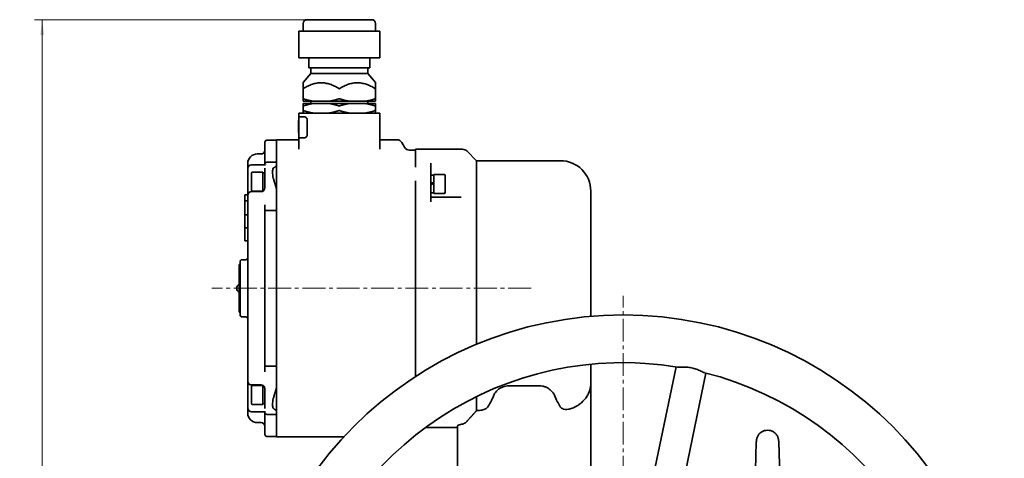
# Model space of a CAD drawing. Header units: millimetres. Extents: x -1179 to 1221, y -429 to 923.
# Tile 7 of 33: x -1179 to -663, y 693 to 923. Entities that reach past the tile are written whole.
import ezdxf

# ---------------------------------------------------------------- set-up
doc = ezdxf.new("R2010")
doc.units = ezdxf.units.MM
doc.linetypes.add('点画线', pattern=[18, 12, -2, 2, -2])
doc.layers.get('0').update_dxf_attribs({"lineweight": 35})
for name, color, linetype, lineweight in [('中心线层', 1, '点画线', 18), ('尺寸线层', 110, 'Continuous', 18), ('粗实线层', 7, 'Continuous', 35)]:
    doc.layers.add(name, color=color, linetype=linetype, lineweight=lineweight)
doc.styles.add('标准', font='txt', dxfattribs={"width": 0.667})
doc.dimstyles.new('标准', dxfattribs={"dimtxt": 4.5, "dimasz": 4, "dimexe": 2, "dimexo": 0, "dimgap": 1.2625, "dimtad": 1, "dimdec": 3, "dimdsep": 46, "dimtxsty": '标准', "dimblk": '_CAXARROW', "dimcen": 0, "dimdle": 8, "dimaunit": 1, "dimazin": 2, "dimtfac": 0.707107, "dimtdec": 3, "dimtix": 1, "dimtmove": 2, "dimatfit": 3, "dimfxl": 0, "dimfrac": 2, "dimtolj": 1, "dimarcsym": 0})

# ---------------------------------------------------------------- blocks, each defined once
blk = doc.blocks.new('*X6')
at = {"layer": '尺寸线层', "linetype": 'Continuous', "lineweight": 18}
for points in [[(-1167.65, 923.48), (-1166.65, 915.48), (-1168.65, 915.48)], [(-1167.65, 390.98), (-1166.65, 398.98), (-1168.65, 398.98)]]:
    blk.add_hatch(color=0, dxfattribs=at).paths.add_polyline_path(points, flags=0)
at = {"layer": '尺寸线层', "color": 0, "linetype": 'Continuous'}
for p, q in [((-1028.76, 923.48), (-1171.65, 923.48)), ((-754.76, 390.98), (-1171.65, 390.98))]:
    blk.add_line(p, q, dxfattribs=at)
at = {"layer": '尺寸线层', "color": 0, "linetype": 'Continuous', "lineweight": 18}
blk.add_line((-1167.65, 923.48), (-1167.65, 390.98), dxfattribs=at)
at = {"layer": '尺寸线层', "color": 0, "insert": (-1173.55, 657.23), "char_height": 9, "width": 36.3182, "attachment_point": 5, "rotation": 90, "line_spacing_factor": 0.689862, "style": '标准'}
blk.add_mtext('\\T1.1;532.5', dxfattribs=at)
blk = doc.blocks.new('_CAXARROW')
blk.add_hatch(color=0).paths.add_polyline_path([(0, 0), (-1, 0.125), (-1, -0.125)], flags=0)

msp = doc.modelspace()

# ---------------------------------------------------------------- linework, layer by layer
at = {"layer": '中心线层'}
for p, q in [((-911.0688, 782.4813), (-1078.6717, 782.4813)), ((-862.7638, 358.4813), (-862.7638, 778.4813))]:
    msp.add_line(p, q, dxfattribs=at)
at = {"layer": '粗实线层'}
for p, q in [((-1030.7638, 917.4813), (-1030.7638, 921.4813)), ((-1028.7638, 923.4813), (-994.7638, 923.4813)), ((-992.7638, 917.4813), (-992.7638, 921.4813)), ((-1032.9939, 917.4813), (-1032.9826, 917.4813)), ((-1032.9939, 917.4813), (-1032.9939, 903.4813)), ((-1032.9826, 917.4813), (-1030.0489, 917.4813)), ((-1030.0489, 917.4813), (-1027.1152, 917.4813)), ((-1027.1152, 917.4813), (-1026.9003, 917.4813)), ((-1026.9003, 917.4813), (-1016.4352, 917.4813)), ((-1016.4352, 917.4813), (-1005.9702, 917.4813)), ((-1005.9702, 917.4813), (-1005.6815, 917.4813)), ((-1005.6815, 917.4813), (-998.1501, 917.4813)), ((-998.1501, 917.4813), (-990.6188, 917.4813)), ((-990.6188, 917.4813), (-990.5337, 917.4813)), ((-990.5337, 917.4813), (-990.5337, 903.4813)), ((-1032.9826, 903.4813), (-1032.9939, 903.4813)), ((-1032.9826, 903.4813), (-1027.1152, 903.4813)), ((-1027.7638, 903.4813), (-1027.7638, 898.1813)), ((-1026.9003, 903.4813), (-1027.1152, 903.4813)), ((-1026.9003, 903.4813), (-1005.9702, 903.4813)), ((-1005.6815, 903.4813), (-1005.9702, 903.4813)), ((-1005.6815, 903.4813), (-990.6188, 903.4813)), ((-995.7638, 903.4813), (-995.7638, 898.1813)), ((-990.5337, 903.4813), (-990.6188, 903.4813)), ((-1026.7638, 895.1813), (-1030.7638, 890.5699)), ((-1027.7638, 898.1813), (-995.7638, 898.1813)), ((-1026.7638, 898.1813), (-1026.7638, 895.1813)), ((-1026.7638, 895.1813), (-996.7638, 895.1813)), ((-996.7638, 898.1813), (-996.7638, 895.1813)), ((-996.7638, 895.1813), (-992.7638, 890.5699)), ((-1030.7638, 890.5699), (-1030.7638, 881.9337)), ((-992.7638, 881.9337), (-992.7638, 890.5699)), ((-1030.7638, 881.9337), (-1030.7638, 880.6813)), ((-1030.7638, 880.6813), (-1025.5268, 880.6813)), ((-1030.7638, 879.4813), (-1030.7638, 878.1962)), ((-1030.7638, 879.4813), (-1025.5268, 879.4813)), ((-1026.7638, 880.6813), (-1026.7638, 879.4813)), ((-1025.5268, 880.6813), (-1017.0008, 880.6813)), ((-1017.0008, 879.4813), (-1025.5268, 879.4813)), ((-1017.0008, 880.6813), (-1006.5268, 880.6813)), ((-1017.0008, 879.4813), (-1006.5268, 879.4813)), ((-1006.5268, 880.6813), (-998.0008, 880.6813)), ((-998.0008, 879.4813), (-1006.5268, 879.4813)), ((-998.0008, 880.6813), (-992.7638, 880.6813)), ((-998.0008, 879.4813), (-992.7638, 879.4813)), ((-996.7638, 880.6813), (-996.7638, 879.4813)), ((-992.7638, 881.9337), (-992.7638, 880.6813)), ((-992.7638, 879.4813), (-992.7638, 878.1962)), ((-990.5138, 874.4813), (-1033.0138, 874.4813)), ((-1033.0138, 874.4813), (-1033.0138, 872.4813)), ((-1030.7638, 878.1962), (-1030.7638, 875.7665)), ((-1030.7638, 875.7665), (-1030.7638, 874.4813)), ((-992.7638, 875.7665), (-992.7638, 878.1962)), ((-992.7638, 875.7665), (-992.7638, 874.4813)), ((-990.5138, 874.4813), (-990.5138, 855.5784)), ((-1033.0638, 870.4813), (-1033.0638, 870.3549)), ((-1033.0638, 870.4813), (-1033.0138, 870.4813)), ((-1033.0638, 870.3549), (-1033.0638, 864.3549)), ((-1033.0638, 870.3549), (-1033.0138, 870.3549)), ((-1033.0138, 870.4813), (-1033.0138, 872.4813)), ((-1029.9452, 872.4813), (-1033.0138, 872.4813)), ((-1033.0138, 870.4813), (-1033.0138, 863.4813)), ((-1028.5734, 870.4813), (-1028.5734, 863.4813)), ((-1033.0638, 864.3549), (-1033.0638, 864.2285)), ((-1033.0638, 864.3549), (-1033.0138, 864.3549)), ((-1033.0638, 864.2285), (-1033.0138, 864.2285)), ((-1033.0138, 861.4813), (-1033.0138, 863.4813)), ((-1050.7638, 847.6803), (-1050.7638, 859.2313)), ((-1044.7638, 860.2313), (-1049.7638, 860.2313)), ((-1044.7638, 860.4813), (-1044.7638, 849.1603)), ((-1033.0138, 860.4813), (-1044.7638, 860.4813)), ((-1033.0138, 861.4813), (-1029.9452, 861.4813)), ((-1033.0138, 861.4813), (-1033.0138, 855.5817)), ((-981.4958, 860.4813), (-990.5138, 860.4813)), ((-977.4544, 856.4813), (-978.8978, 858.9813)), ((-1054.7638, 852.9813), (-1052.7638, 852.9813)), ((-1033.0138, 855.5818), (-1033.0138, 855.5792)), ((-990.5135, 855.5784), (-990.5135, 855.5757)), ((-974.8563, 854.9813), (-971.7638, 854.9813)), ((-971.7638, 855.4813), (-971.7638, 854.2191)), ((-971.7638, 855.4813), (-947.0064, 855.4813)), ((-971.7638, 846.1265), (-971.7638, 854.2191)), ((-939.7638, 849.4813), (-944.8851, 854.6027)), ((-1059.7638, 845.2882), (-1059.7638, 847.9813)), ((-1050.7638, 847.6803), (-1050.7638, 847.2882)), ((-1044.7638, 848.6316), (-1049.7638, 848.6316)), ((-1044.7638, 849.1603), (-1044.7638, 848.7706)), ((-1044.7638, 846.1448), (-1044.7638, 848.7706)), ((-963.7638, 846.1265), (-963.7638, 848.22)), ((-939.7638, 849.4813), (-939.7638, 753.0647)), ((-895.7638, 849.4813), (-939.7638, 849.4813)), ((-1059.7638, 844.4729), (-1059.7638, 845.2882)), ((-1059.7638, 844.4729), (-1059.7638, 831.221)), ((-1057.8638, 834.0813), (-1057.8638, 842.8813)), ((-1050.402, 847.2882), (-1057.7638, 847.2882)), ((-1057.2638, 843.4813), (-1051.8638, 843.4813)), ((-1051.8638, 833.4813), (-1051.8638, 843.4813)), ((-1050.7638, 843.1313), (-1051.8638, 843.1313)), ((-1050.7638, 845.5271), (-1050.7638, 844.9139)), ((-1050.7638, 838.6306), (-1050.7638, 844.9139)), ((-1044.7638, 846.1448), (-1044.7638, 838.8481)), ((-963.7638, 846.1265), (-963.7638, 838.9485)), ((-962.1638, 842.2821), (-962.1638, 832.2821)), ((-956.7638, 842.2821), (-962.1638, 842.2821)), ((-1050.7638, 838.6306), (-1050.7638, 835.1599)), ((-1044.7638, 823.9871), (-1044.7638, 838.8481)), ((-971.7638, 795.9979), (-971.7638, 838.9485)), ((-963.7638, 841.9321), (-962.1638, 841.9321)), ((-963.7638, 827.8376), (-963.7638, 838.9485)), ((-956.1638, 841.6821), (-956.1638, 832.8821)), ((-1052.7638, 833.221), (-1057.7638, 833.221)), ((-1057.2638, 833.4813), (-1051.8638, 833.4813)), ((-1051.3254, 833.8313), (-1051.8638, 833.8313)), ((-963.7638, 832.6321), (-962.1638, 832.6321)), ((-956.7638, 832.2821), (-962.1638, 832.2821)), ((-879.7638, 833.4813), (-879.7638, 767.7575)), ((-1061.2638, 828.4813), (-1061.2638, 831.4813)), ((-1059.7638, 831.4813), (-1061.2638, 831.4813)), ((-1061.2638, 820.9813), (-1061.2638, 828.4813)), ((-1059.7638, 828.4813), (-1061.2638, 828.4813)), ((-1059.7638, 830.4166), (-1059.7638, 831.221)), ((-1059.7638, 830.4166), (-1059.7638, 819.2992)), ((-954.1411, 830.2821), (-963.7638, 830.2821)), ((-1050.7638, 826.3261), (-1050.7638, 822.9741)), ((-1050.7638, 741.9886), (-1050.7638, 822.9741)), ((-1049.7638, 823.3373), (-1044.7638, 823.3373)), ((-1044.7638, 823.9871), (-1044.7638, 822.9525)), ((-1044.7638, 822.9525), (-1044.7638, 742.0102)), ((-1061.2638, 814.2313), (-1061.2638, 820.9813)), ((-1059.7638, 820.9813), (-1061.2638, 820.9813)), ((-1059.7638, 745.6635), (-1059.7638, 819.2992)), ((-1061.2638, 807.4813), (-1061.2638, 814.2313)), ((-1059.7638, 814.2313), (-1061.2638, 814.2313)), ((-1059.7638, 807.4813), (-1061.2638, 807.4813)), ((-1063.7638, 792.4813), (-1063.7638, 796.4813)), ((-1060.7638, 797.4813), (-1062.7638, 797.4813)), ((-971.7638, 795.9979), (-971.7638, 768.9648)), ((-1064.2638, 789.9813), (-1064.2638, 794.9813)), ((-1063.7638, 794.9813), (-1064.2638, 794.9813)), ((-1063.7638, 792.4813), (-1063.7638, 772.4813)), ((-1064.2638, 789.9813), (-1064.2638, 774.9813)), ((-1064.2638, 769.9813), (-1064.2638, 774.9813)), ((-1063.7638, 769.9813), (-1064.2638, 769.9813)), ((-1063.7638, 768.4813), (-1063.7638, 772.4813)), ((-1060.7638, 767.4813), (-1062.7638, 767.4813)), ((-971.7638, 736.1685), (-971.7638, 768.9648)), ((-1059.7638, 745.6635), (-1059.7638, 734.5461)), ((-1050.7638, 741.9886), (-1050.7638, 738.6366)), ((-1044.7638, 741.6254), (-1049.7638, 741.6254)), ((-1044.7638, 742.0102), (-1044.7638, 740.9756)), ((-1044.7638, 726.1146), (-1044.7638, 740.9756)), ((-879.7638, 742.6537), (-879.7638, 732.5123)), ((-865.2373, 595.8699), (-834.9902, 741.2634)), ((-1059.7638, 733.7417), (-1059.7638, 734.5461)), ((-1059.7638, 733.7417), (-1059.7638, 720.4898)), ((-849.5727, 592.6111), (-819.3256, 738.0046)), ((-1057.8638, 722.0813), (-1057.8638, 730.8813)), ((-1052.7638, 731.7417), (-1057.7638, 731.7417)), ((-1057.2638, 731.4813), (-1051.8638, 731.4813)), ((-1051.8638, 721.4813), (-1051.8638, 731.4813)), ((-1051.3254, 731.1313), (-1051.8638, 731.1313)), ((-1050.7638, 729.8028), (-1050.7638, 726.3321)), ((-922.7298, 731.3279), (-906.7978, 731.3279)), ((-879.7638, 672.4813), (-879.7638, 732.5123)), ((-1050.7638, 720.0488), (-1050.7638, 726.3321)), ((-1044.7638, 726.1146), (-1044.7638, 718.8178)), ((-939.7638, 725.6309), (-939.7638, 718.238)), ((-1059.7638, 719.6745), (-1059.7638, 720.4898)), ((-1059.7638, 716.9813), (-1059.7638, 719.6745)), ((-1057.2638, 721.4813), (-1051.8638, 721.4813)), ((-1051.2486, 721.8313), (-1051.8638, 721.8313)), ((-1050.7638, 720.0488), (-1050.7638, 719.4355)), ((-1044.7638, 716.192), (-1044.7638, 718.8178)), ((-1050.402, 717.6745), (-1057.7638, 717.6745)), ((-1050.7638, 717.6745), (-1050.7638, 717.2824)), ((-1050.7638, 705.7313), (-1050.7638, 717.2824)), ((-1049.7638, 716.3311), (-1044.7638, 716.3311)), ((-1044.7638, 716.192), (-1044.7638, 715.8024)), ((-1044.7638, 715.8024), (-1044.7638, 704.4813)), ((-1054.7638, 711.9813), (-1052.7638, 711.9813)), ((-966.4171, 709.4813), (-949.7638, 709.4813)), ((-949.7638, 672.4813), (-949.7638, 710.1979)), ((-1044.7638, 704.7313), (-1049.7638, 704.7313)), ((-1009.4062, 704.4813), (-1044.7638, 704.4813))]:
    msp.add_line(p, q, dxfattribs=at)
msp.add_circle((-862.7638, 568.4813), 200, dxfattribs=at)
for centre, radius, start, end in [((-1028.7638, 921.4813), 2, 90, 180), ((-994.7638, 921.4813), 2, 360, 90), ((-1049.7638, 859.2313), 1, 90, 180), ((-981.4958, 857.4813), 3, 30, 90), ((-1054.7638, 847.9813), 5, 90, 180), ((-1052.7638, 854.9813), 2, 270, 0), ((-974.8563, 857.9813), 3, 210, 270), ((-947.0064, 852.4813), 3, 45, 90), ((-895.7638, 833.4813), 16, 0, 90), ((-1057.7638, 845.2882), 2, 90, 180), ((-1057.2638, 842.8813), 0.6, 90, 180), ((-956.7638, 841.6821), 0.6, 0, 90), ((-1057.7638, 831.221), 2, 90, 180), ((-1057.2638, 834.0813), 0.6, 180, 270), ((-1052.7638, 835.221), 2, 270, 0), ((-956.7638, 832.8821), 0.6, 270, 360), ((-1062.7638, 796.4813), 1, 90, 180), ((-1060.7638, 798.4813), 1, 270, 0), ((-1063.7149, 782.4813), 1.9489, 106.358314, 253.641686), ((-1062.7638, 768.4813), 1, 180, 270), ((-1060.7638, 766.4813), 1, 0, 90), ((-862.7638, 568.4813), 175, 80.6136, 165.882496), ((-1057.7638, 733.7417), 2, 180, 270), ((-862.7638, 568.4813), 175, 350.6136, 75.882496), ((-1057.2638, 730.8813), 0.6, 90, 180), ((-1052.7638, 729.7417), 2, 0, 90), ((-1057.7638, 719.6745), 2, 180, 270), ((-1057.2638, 722.0813), 0.6, 180, 270), ((-1054.7638, 716.9813), 5, 180, 270), ((-1052.7638, 709.9813), 2, 0, 90), ((-787.0121, 702.1813), 5.8, 57.939188, 122.069625), ((-1049.7638, 705.7313), 1, 180, 270)]:
    msp.add_arc(centre, radius, start, end, dxfattribs=at)
for centre, major_axis, ratio, start_param, end_param in [((-964.7486, 837.2821), (-14.3112, -4.6495), 0.00498129, 1.63804964, 1.75079227), ((-962.7789, 837.2821), (-14.3112, -4.6495), 0.00498129, 1.50030636, 1.61217437), ((-962.7789, 837.2821), (-9.3869, -3.0496), 0.00498129, 1.46406652, 1.62408412), ((-940.4835, 782.4813), (0, 67), 0.26794919, 3.51095291, 3.71879533), ((-889.044, 782.4813), (0, -67), 0.26794919, 5.70598264, 5.89953817), ((-1051.2486, 726.4813), (14.3112, 0), 0.3249197, 4.71238898, 4.74627507), ((-1010.7512, 782.4813), (250.0474, 0), 0.26794919, 5.00024359, 5.00363091), ((-890.4837, 772.6827), (0.0008, -56.1678), 0.25881412, 5.91141306, 5.92896434), ((-941.7638, 710.1193), (8, 0), 0.18841584, 2.29425465, 2.7145264)]:
    msp.add_ellipse(centre, major_axis=major_axis, ratio=ratio, start_param=start_param, end_param=end_param, dxfattribs=at)
for points, degree in [([(-1012.0138, 887.3461), (-1021.2638, 893.3802), (-1030.5138, 887.3461)], 2), ([(-993.0138, 887.3461), (-1002.2638, 893.3802), (-1011.5138, 887.3461)], 2), ([(-1025.5268, 879.4813), (-1027.9338, 879.0789), (-1030.6138, 878.1962)], 2), ([(-1030.5138, 881.9337), (-1027.8897, 881.0764), (-1025.5268, 880.6813)], 2), ([(-1017.0008, 880.6813), (-1014.6378, 881.0764), (-1012.0138, 881.9337)], 2), ([(-1011.9138, 878.1962), (-1014.5938, 879.0789), (-1017.0008, 879.4813)], 2), ([(-1006.5268, 879.4813), (-1008.9338, 879.0789), (-1011.6138, 878.1962)], 2), ([(-1011.5138, 881.9337), (-1008.8897, 881.0764), (-1006.5268, 880.6813)], 2), ([(-998.0008, 880.6813), (-995.6378, 881.0764), (-993.0138, 881.9337)], 2), ([(-992.9138, 878.1962), (-995.5938, 879.0789), (-998.0008, 879.4813)], 2), ([(-1030.6138, 875.7665), (-1027.9338, 874.8838), (-1025.5268, 874.4813)], 2), ([(-1017.0008, 874.4813), (-1014.5938, 874.8838), (-1011.9138, 875.7665)], 2), ([(-1011.6138, 875.7665), (-1008.9338, 874.8838), (-1006.5268, 874.4813)], 2), ([(-998.0008, 874.4813), (-995.5938, 874.8838), (-992.9138, 875.7665)], 2), ([(-1050.7738, 843.1313), (-1050.7677, 843.2118), (-1050.7638, 843.2878), (-1050.7638, 843.3597)], 3), ([(-1050.402, 847.2882), (-1050.4019, 847.2882), (-1050.4018, 847.2882), (-1050.4017, 847.2882)], 3), ([(-1045.9576, 845.8986), (-1045.3319, 846.2586), (-1044.7638, 846.6098)], 2), ([(-1044.7638, 834.7795), (-1045.3319, 836.7672), (-1045.9576, 838.8046)], 2), ([(-947.7894, 830.2821), (-949.8723, 830.2821), (-951.9932, 830.2821), (-954.1411, 830.2821)], 3), ([(-1045.9576, 726.1581), (-1045.3319, 728.1955), (-1044.7638, 730.1832)], 2), ([(-1050.7638, 721.603), (-1050.7638, 721.6768), (-1050.7679, 721.7539), (-1050.7739, 721.8339)], 3), ([(-1044.7638, 718.3528), (-1045.3319, 718.704), (-1045.9576, 719.064)], 2), ([(-943.8343, 713.7098), (-941.7298, 716.0317), (-939.7638, 718.238)], 2), ([(-1050.4017, 717.6745), (-1050.4018, 717.6745), (-1050.4019, 717.6745), (-1050.402, 717.6745)], 3), ([(-945.0059, 712.395), (-944.6288, 712.8251), (-944.2365, 713.2658), (-943.8343, 713.7098)], 3)]:
    msp.add_open_spline(points, degree=degree, dxfattribs=at)
for points, knots in [([(-1030.5138, 887.3461), (-1030.5282, 887.3367), (-1030.5424, 887.328), (-1030.5837, 887.3044), (-1030.6099, 887.2919), (-1030.6575, 887.2749), (-1030.6788, 887.2705), (-1030.7148, 887.2705), (-1030.7293, 887.2749), (-1030.7508, 887.2919), (-1030.7578, 887.3044), (-1030.763, 887.328), (-1030.7638, 887.3367), (-1030.7638, 887.3461)], [0, 0, 0, 0, 0.031883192, 0.031883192, 0.094731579, 0.094731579, 0.157579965, 0.157579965, 0.220428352, 0.220428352, 0.283276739, 0.283276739, 0.315159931, 0.315159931, 0.315159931, 0.315159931]), ([(-1011.5138, 887.3461), (-1011.5282, 887.3367), (-1011.5432, 887.328), (-1011.5897, 887.3044), (-1011.6229, 887.2919), (-1011.6919, 887.2749), (-1011.7278, 887.2705), (-1011.7997, 887.2705), (-1011.8356, 887.2749), (-1011.9047, 887.2919), (-1011.9379, 887.3044), (-1011.9844, 887.328), (-1011.9994, 887.3367), (-1012.0138, 887.3461)], [0, 0, 0, 0, 0.053563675, 0.053563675, 0.159148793, 0.159148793, 0.26473391, 0.26473391, 0.370319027, 0.370319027, 0.475904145, 0.475904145, 0.52946782, 0.52946782, 0.52946782, 0.52946782]), ([(-992.7638, 887.3461), (-992.7638, 887.3367), (-992.7646, 887.328), (-992.7698, 887.3044), (-992.7767, 887.2919), (-992.7983, 887.2749), (-992.8128, 887.2705), (-992.8488, 887.2705), (-992.8701, 887.2749), (-992.9177, 887.2919), (-992.9439, 887.3044), (-992.9852, 887.328), (-992.9994, 887.3367), (-993.0138, 887.3461)], [0, 0, 0, 0, 0.031883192, 0.031883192, 0.094731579, 0.094731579, 0.157579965, 0.157579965, 0.220428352, 0.220428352, 0.283276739, 0.283276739, 0.315159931, 0.315159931, 0.315159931, 0.315159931]), ([(-1030.7638, 881.9337), (-1030.7638, 881.9392), (-1030.7626, 881.9442), (-1030.7524, 881.9637), (-1030.7298, 881.9715), (-1030.6638, 881.9715), (-1030.6173, 881.9637), (-1030.5471, 881.9442), (-1030.5307, 881.9392), (-1030.5138, 881.9337)], [0, 0, 0, 0, 0.030778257, 0.030778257, 0.136305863, 0.136305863, 0.241833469, 0.241833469, 0.272611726, 0.272611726, 0.272611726, 0.272611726]), ([(-1012.0138, 881.9337), (-1011.9969, 881.9392), (-1011.9793, 881.9442), (-1011.8989, 881.9637), (-1011.8297, 881.9715), (-1011.6979, 881.9715), (-1011.6287, 881.9637), (-1011.5483, 881.9442), (-1011.5307, 881.9392), (-1011.5138, 881.9337)], [0, 0, 0, 0, 0.057297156, 0.057297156, 0.253748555, 0.253748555, 0.450199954, 0.450199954, 0.507497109, 0.507497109, 0.507497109, 0.507497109]), ([(-993.0138, 881.9337), (-992.9969, 881.9392), (-992.9805, 881.9442), (-992.9103, 881.9637), (-992.8637, 881.9715), (-992.7978, 881.9715), (-992.7752, 881.9637), (-992.7649, 881.9442), (-992.7638, 881.9392), (-992.7638, 881.9337)], [0, 0, 0, 0, 0.030778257, 0.030778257, 0.136305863, 0.136305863, 0.241833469, 0.241833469, 0.272611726, 0.272611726, 0.272611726, 0.272611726]), ([(-1030.6138, 878.1962), (-1030.6241, 878.1928), (-1030.6342, 878.1897), (-1030.6762, 878.178), (-1030.7039, 878.1733), (-1030.7432, 878.1733), (-1030.7568, 878.178), (-1030.7631, 878.1897), (-1030.7638, 878.1928), (-1030.7638, 878.1962)], [0, 0, 0, 0, 0.018866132, 0.018866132, 0.081879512, 0.081879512, 0.144892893, 0.144892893, 0.163759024, 0.163759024, 0.163759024, 0.163759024]), ([(-1030.7638, 875.7665), (-1030.7638, 875.7699), (-1030.7631, 875.7729), (-1030.7568, 875.7847), (-1030.7432, 875.7894), (-1030.7039, 875.7894), (-1030.6762, 875.7847), (-1030.6342, 875.7729), (-1030.6241, 875.7699), (-1030.6138, 875.7665)], [0, 0, 0, 0, 0.018866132, 0.018866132, 0.081879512, 0.081879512, 0.144892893, 0.144892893, 0.163759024, 0.163759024, 0.163759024, 0.163759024]), ([(-1011.6138, 878.1962), (-1011.6241, 878.1928), (-1011.6349, 878.1897), (-1011.6832, 878.178), (-1011.7245, 878.1733), (-1011.8031, 878.1733), (-1011.8444, 878.178), (-1011.8927, 878.1897), (-1011.9035, 878.1928), (-1011.9138, 878.1962)], [0, 0, 0, 0, 0.035089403, 0.035089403, 0.152288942, 0.152288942, 0.26948848, 0.26948848, 0.304577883, 0.304577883, 0.304577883, 0.304577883]), ([(-1011.9138, 875.7665), (-1011.9035, 875.7699), (-1011.8927, 875.7729), (-1011.8444, 875.7847), (-1011.8031, 875.7894), (-1011.7245, 875.7894), (-1011.6832, 875.7847), (-1011.6349, 875.7729), (-1011.6241, 875.7699), (-1011.6138, 875.7665)], [0, 0, 0, 0, 0.035089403, 0.035089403, 0.152288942, 0.152288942, 0.26948848, 0.26948848, 0.304577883, 0.304577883, 0.304577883, 0.304577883]), ([(-992.7638, 878.1962), (-992.7638, 878.1928), (-992.7645, 878.1897), (-992.7708, 878.178), (-992.7843, 878.1733), (-992.8236, 878.1733), (-992.8514, 878.178), (-992.8934, 878.1897), (-992.9035, 878.1928), (-992.9138, 878.1962)], [0, 0, 0, 0, 0.018866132, 0.018866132, 0.081879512, 0.081879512, 0.144892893, 0.144892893, 0.163759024, 0.163759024, 0.163759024, 0.163759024]), ([(-992.9138, 875.7665), (-992.9035, 875.7699), (-992.8934, 875.7729), (-992.8514, 875.7847), (-992.8236, 875.7894), (-992.7843, 875.7894), (-992.7708, 875.7847), (-992.7645, 875.7729), (-992.7638, 875.7699), (-992.7638, 875.7665)], [0, 0, 0, 0, 0.018866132, 0.018866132, 0.081879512, 0.081879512, 0.144892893, 0.144892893, 0.163759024, 0.163759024, 0.163759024, 0.163759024]), ([(-1029.9452, 872.4813), (-1029.7874, 872.4813), (-1029.6119, 872.4278), (-1029.2719, 872.2081), (-1029.1078, 872.0421), (-1028.8622, 871.6767), (-1028.7573, 871.4662), (-1028.6125, 870.9942), (-1028.5734, 870.7323), (-1028.5734, 870.4813)], [0, 0, 0, 0, 0.72472684, 0.72472684, 1.44945369, 1.44945369, 2.0462286, 2.0462286, 2.64300352, 2.64300352, 2.64300352, 2.64300352]), ([(-1028.5734, 863.4813), (-1028.5734, 863.2304), (-1028.6125, 862.9685), (-1028.7573, 862.4965), (-1028.8622, 862.286), (-1029.1078, 861.9206), (-1029.2719, 861.7546), (-1029.6119, 861.5349), (-1029.7874, 861.4813), (-1029.9452, 861.4813)], [0, 0, 0, 0, 0.59677492, 0.59677492, 1.19354983, 1.19354983, 1.91827668, 1.91827668, 2.64300352, 2.64300352, 2.64300352, 2.64300352]), ([(-1050.7638, 847.6803), (-1050.7638, 847.7468), (-1050.7565, 847.8131), (-1050.7419, 847.8782), (-1050.7277, 847.9418), (-1050.7066, 848.0039), (-1050.679, 848.0636), (-1050.6267, 848.1765), (-1050.5517, 848.2791), (-1050.4577, 848.3653), (-1050.3654, 848.4499), (-1050.2566, 848.5171), (-1050.137, 848.5628), (-1050.0185, 848.6082), (-1049.8918, 848.6316), (-1049.7638, 848.6316)], [0, 0, 0, 0, 0.20564849, 0.20564849, 0.20564849, 0.40661145, 0.40661145, 0.40661145, 0.78718341, 0.78718341, 0.78718341, 1.16076811, 1.16076811, 1.16076811, 1.53088911, 1.53088911, 1.53088911, 1.53088911]), ([(-1049.7638, 847.2501), (-1049.7661, 847.2498), (-1049.7684, 847.2495), (-1049.7849, 847.2475), (-1049.7991, 847.2458), (-1049.8134, 847.2439)], [0, 0, 0, 0, 0.0069062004, 0.0069062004, 0.0499925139, 0.0499925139, 0.0499925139, 0.0499925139]), ([(-1049.7803, 847.2394), (-1049.7755, 847.2425), (-1049.7708, 847.2456), (-1049.7653, 847.2491), (-1049.7646, 847.2496), (-1049.7638, 847.2501)], [0, 0, 0, 0, 0.0169382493, 0.0169382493, 0.0196638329, 0.0196638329, 0.0196638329, 0.0196638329]), ([(-1045.9576, 845.8986), (-1046.1152, 845.8052), (-1046.2562, 845.6678), (-1046.6446, 845.0428), (-1046.7845, 844.3319), (-1046.7845, 842.6067), (-1046.6446, 841.513), (-1046.2562, 839.8378), (-1046.1152, 839.3205), (-1045.9576, 838.8046)], [0, 0, 0, 0, 1.11318203, 1.11318203, 3.70763738, 3.70763738, 6.30209274, 6.30209274, 7.41527477, 7.41527477, 7.41527477, 7.41527477]), ([(-962.1638, 837.427), (-962.1638, 837.4275), (-962.1708, 837.4258), (-962.1938, 837.4193), (-962.214, 837.4133), (-962.2437, 837.4041), (-962.2534, 837.4011), (-962.2638, 837.3979)], [0, 0, 0, 0, 0.043031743, 0.043031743, 0.086746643, 0.086746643, 0.104203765, 0.104203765, 0.104203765, 0.104203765]), ([(-1049.7638, 823.3373), (-1049.8918, 823.3373), (-1050.0185, 823.3284), (-1050.137, 823.3111), (-1050.2566, 823.2936), (-1050.3654, 823.268), (-1050.4577, 823.2357), (-1050.5517, 823.2029), (-1050.6267, 823.1637), (-1050.679, 823.1206), (-1050.7066, 823.0978), (-1050.7277, 823.0741), (-1050.7419, 823.0497), (-1050.7565, 823.0249), (-1050.7638, 822.9995), (-1050.7638, 822.9741)], [0, 0, 0, 0, 0.27298706, 0.27298706, 0.27298706, 0.5485288, 0.5485288, 0.5485288, 0.82922408, 0.82922408, 0.82922408, 0.97744664, 0.97744664, 0.97744664, 1.12912509, 1.12912509, 1.12912509, 1.12912509]), ([(-1050.7638, 741.9886), (-1050.7638, 741.9632), (-1050.7565, 741.9378), (-1050.7419, 741.9129), (-1050.7277, 741.8886), (-1050.7066, 741.8649), (-1050.679, 741.8421), (-1050.6267, 741.799), (-1050.5517, 741.7598), (-1050.4577, 741.7269), (-1050.3654, 741.6947), (-1050.2566, 741.6691), (-1050.137, 741.6516), (-1050.0185, 741.6343), (-1049.8918, 741.6254), (-1049.7638, 741.6254)], [0, 0, 0, 0, 0.15167844, 0.15167844, 0.15167844, 0.29990101, 0.29990101, 0.29990101, 0.58059629, 0.58059629, 0.58059629, 0.85613803, 0.85613803, 0.85613803, 1.12912509, 1.12912509, 1.12912509, 1.12912509]), ([(-834.2227, 741.1383), (-834.189, 741.1327), (-834.1541, 741.1275), (-833.617, 741.057), (-832.9074, 741.0746), (-831.3042, 741.1185), (-830.4223, 741.1431), (-828.6485, 741.0569), (-827.7874, 740.9607), (-826.049, 740.5989), (-825.2209, 740.3435), (-823.5599, 739.7149), (-822.7611, 739.3406), (-821.3088, 738.6612), (-820.6655, 738.3622), (-820.1456, 738.2132), (-820.112, 738.2041), (-820.0793, 738.1959)], [0, 0, 0, 0, 0.18918696, 0.18918696, 2.82575443, 2.82575443, 5.2280604, 5.2280604, 7.3288057, 7.3288057, 9.42981085, 9.42981085, 11.83266434, 11.83266434, 14.46876375, 14.46876375, 14.65558826, 14.65558826, 14.65558826, 14.65558826]), ([(-930.6871, 726.3358), (-930.5649, 726.6329), (-930.409, 726.9343), (-929.723, 728.0301), (-928.9955, 728.817), (-927.468, 729.9614), (-926.6488, 730.4404), (-925.2568, 730.9548), (-924.7656, 731.0929), (-923.7579, 731.2795), (-923.2414, 731.3279), (-922.7298, 731.3279)], [0, 0, 0, 0, 1.30947303, 1.30947303, 4.78420992, 4.78420992, 7.33791956, 7.33791956, 8.61477438, 8.61477438, 9.8916292, 9.8916292, 9.8916292, 9.8916292]), ([(-906.7978, 731.3279), (-906.2349, 731.3279), (-905.6714, 731.2695), (-904.5801, 731.0487), (-904.0522, 730.8865), (-902.5668, 730.2879), (-901.708, 729.737), (-900.2817, 728.5535), (-899.644, 727.8149), (-899.0636, 726.8261), (-898.9407, 726.5795), (-898.8405, 726.3358)], [0, 0, 0, 0, 1.401701, 1.401701, 2.803402, 2.803402, 5.60680401, 5.60680401, 8.8255419, 8.8255419, 9.89171591, 9.89171591, 9.89171591, 9.89171591]), ([(-885.6932, 721.635), (-885.3496, 721.8983), (-885.017, 722.1701), (-883.5344, 723.4693), (-882.5657, 724.5776), (-881.128, 726.7962), (-880.6216, 727.8888), (-879.9355, 730.1503), (-879.7653, 731.3212), (-879.7638, 732.502), (-879.7638, 732.5072), (-879.7638, 732.5123)], [0, 0, 0, 0, 1.13704182, 1.13704182, 5.27390318, 5.27390318, 8.99595953, 8.99595953, 12.82597623, 12.82597623, 12.84281049, 12.84281049, 12.84281049, 12.84281049]), ([(-1045.9576, 726.1581), (-1046.1152, 725.6421), (-1046.2562, 725.1248), (-1046.6446, 723.4497), (-1046.7845, 722.3559), (-1046.7845, 720.6308), (-1046.6446, 719.9199), (-1046.2562, 719.2949), (-1046.1152, 719.1575), (-1045.9576, 719.064)], [0, 0, 0, 0, 1.11318203, 1.11318203, 3.70763738, 3.70763738, 6.30209274, 6.30209274, 7.41527477, 7.41527477, 7.41527477, 7.41527477]), ([(-938.9521, 718.3028), (-938.6655, 718.3261), (-938.3821, 718.3547), (-937.2547, 718.4956), (-936.4805, 718.6589), (-935.215, 719.067), (-934.6604, 719.3455), (-934.1797, 719.7758), (-934.0819, 719.8865), (-934.0023, 719.9999)], [0, 0, 0, 0, 0.62933998, 0.62933998, 2.57819657, 2.57819657, 4.67677819, 4.67677819, 5.35996689, 5.35996689, 5.35996689, 5.35996689]), ([(-895.5253, 720.0018), (-895.3423, 719.7404), (-895.0533, 719.5033), (-894.2761, 719.1334), (-893.7982, 718.9996), (-892.7096, 718.8897), (-892.1243, 718.9052), (-891.1935, 719.053), (-890.8852, 719.1202), (-890.5755, 719.2059)], [0, 0, 0, 0, 1.59413563, 1.59413563, 3.13870293, 3.13870293, 4.57813586, 4.57813586, 5.2778417, 5.2778417, 5.2778417, 5.2778417]), ([(-890.5755, 719.2059), (-890.2393, 719.299), (-889.9126, 719.4027), (-888.7001, 719.8335), (-887.7509, 720.2787), (-886.4581, 721.0789), (-886.0657, 721.3499), (-885.6932, 721.635)], [0, 0, 0, 0, 1.06008922, 1.06008922, 4.10134324, 4.10134324, 5.48500399, 5.48500399, 5.48500399, 5.48500399]), ([(-1049.7638, 716.3311), (-1049.8918, 716.3311), (-1050.0185, 716.3545), (-1050.137, 716.3998), (-1050.2566, 716.4456), (-1050.3654, 716.5128), (-1050.4577, 716.5974), (-1050.5517, 716.6836), (-1050.6267, 716.7861), (-1050.679, 716.8991), (-1050.7066, 716.9587), (-1050.7277, 717.0209), (-1050.7419, 717.0845), (-1050.7565, 717.1496), (-1050.7638, 717.2159), (-1050.7638, 717.2824)], [0, 0, 0, 0, 0.37012101, 0.37012101, 0.37012101, 0.74370571, 0.74370571, 0.74370571, 1.12427767, 1.12427767, 1.12427767, 1.32524062, 1.32524062, 1.32524062, 1.53088911, 1.53088911, 1.53088911, 1.53088911]), ([(-949.7638, 710.1979), (-949.7638, 710.3407), (-949.5603, 710.5165), (-949.1155, 710.714), (-949.0809, 710.7288), (-949.0453, 710.7436)], [0, 0, 0, 0, 0.857386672, 0.857386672, 0.926520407, 0.926520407, 0.926520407, 0.926520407]), ([(-945.0061, 712.3951), (-945.0186, 712.3807), (-945.0313, 712.3666), (-945.3161, 712.0524), (-945.6425, 711.8029), (-946.3535, 711.4238), (-946.715, 711.3064), (-947.0596, 711.249)], [0, 0, 0, 0, 0.05464597, 0.05464597, 1.22112694, 1.22112694, 2.394409, 2.394409, 2.394409, 2.394409]), ([(-793.7667, 666.0967), (-793.7274, 667.2945), (-793.6872, 668.7857), (-793.6081, 672.1181), (-793.5682, 673.9946), (-793.4884, 677.9541), (-793.4475, 680.0925), (-793.3669, 684.3143), (-793.3261, 686.451), (-793.2453, 690.4813), (-793.2042, 692.424), (-793.1224, 695.8864), (-793.0807, 697.4378), (-792.9968, 699.9852), (-792.9555, 700.9795), (-792.8785, 702.1364), (-792.8636, 702.4314), (-792.7611, 703.0802), (-792.7332, 703.2379), (-792.6586, 703.5577), (-792.6213, 703.7), (-792.5105, 704.0585), (-792.4277, 704.2855), (-792.2101, 704.7765), (-792.0677, 705.0445), (-791.6613, 705.6804), (-791.3671, 706.0404), (-790.7484, 706.6345), (-790.4302, 706.8831), (-790.0914, 707.0958)], [0, 0, 0, 0, 4.83240162, 4.83240162, 9.63737489, 9.63737489, 14.56112903, 14.56112903, 19.48316363, 19.48316363, 24.45262384, 24.45262384, 29.49378998, 29.49378998, 34.61826742, 34.61826742, 37.40567692, 37.40567692, 38.13178542, 38.13178542, 38.59778435, 38.59778435, 39.22280361, 39.22280361, 39.95202352, 39.95202352, 41.03297848, 41.03297848, 41.96898347, 41.96898347, 41.96898347, 41.96898347]), ([(-783.933, 707.0974), (-783.4104, 706.7692), (-782.9354, 706.3518), (-782.3586, 705.6568), (-782.1891, 705.4172), (-781.9011, 704.9397), (-781.7789, 704.7004), (-781.5951, 704.276), (-781.5256, 704.0879), (-781.3896, 703.6636), (-781.3362, 703.4411), (-781.2682, 703.1096), (-781.2474, 702.9825), (-781.2016, 702.6739), (-781.1846, 702.5173), (-781.1243, 701.8987), (-781.0975, 701.4318), (-781.0288, 700.0043), (-780.9913, 698.9514), (-780.909, 696.182), (-780.8636, 694.333), (-780.7776, 690.4224), (-780.7358, 688.3444), (-780.6534, 684.113), (-780.6118, 681.9087), (-780.5299, 677.6545), (-780.4885, 675.5511), (-780.4075, 671.7284), (-780.3667, 669.9538), (-780.3036, 667.5805), (-780.2806, 666.7919), (-780.2578, 666.0984)], [0, 0, 0, 0, 1.44374049, 1.44374049, 2.1369909, 2.1369909, 2.78732364, 2.78732364, 3.30934556, 3.30934556, 4.05561244, 4.05561244, 4.69990018, 4.69990018, 5.82727377, 5.82727377, 9.20488792, 9.20488792, 13.74221243, 13.74221243, 19.21784435, 19.21784435, 24.27386243, 24.27386243, 29.28813748, 29.28813748, 34.26762554, 34.26762554, 39.16988622, 39.16988622, 41.96718013, 41.96718013, 41.96718013, 41.96718013])]:
    msp.add_open_spline(points, degree=3, knots=knots, dxfattribs=at)

# ---------------------------------------------------------------- dimensions: what is measured, and where the dimension line sits
at = {"layer": '尺寸线层'}
dim = msp.add_linear_dim(base=(-1167.6549, 390.9813), p1=(-1028.7638, 923.4813), p2=(-754.7638, 390.9813), angle=270, dimstyle='标准', override={"dimscale": 2, "dimsah": 1, "dimtfill": 1, "dimtzin": 0}, dxfattribs=at)
dim.commit()
dim.dimension.update_dxf_attribs({"geometry": '*X6', "text_midpoint": (-1173.5549, 657.2313), "dimtype": 160})

doc.saveas('drawing.dxf')
